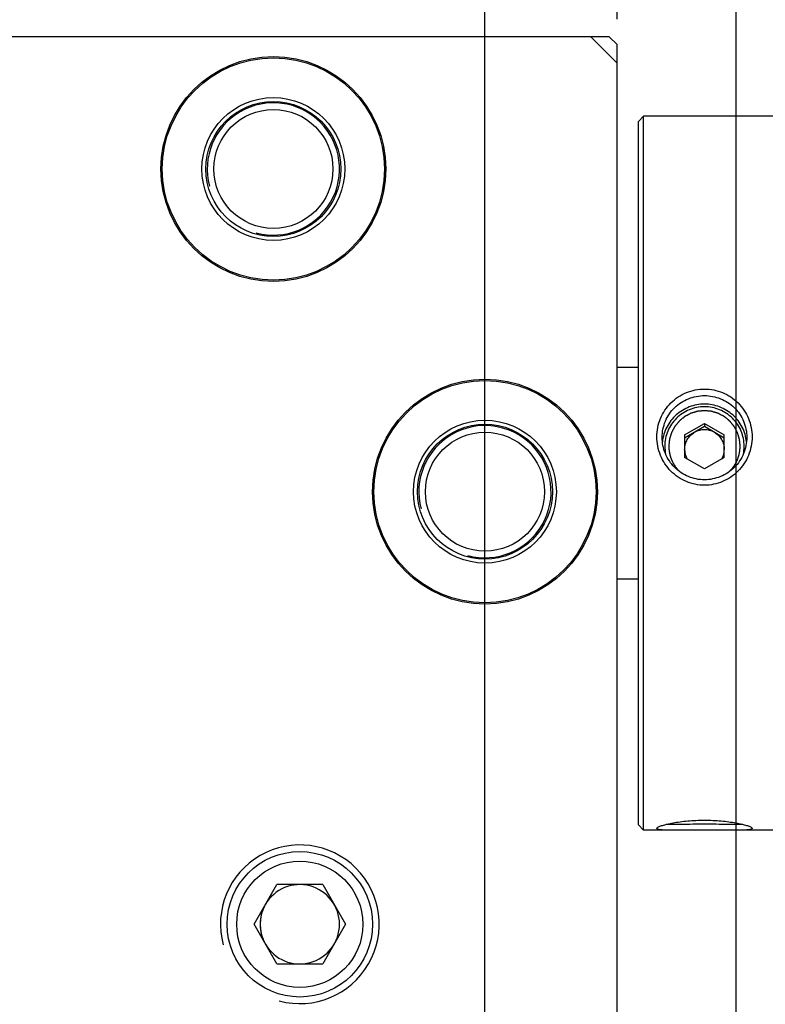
# Model space of a CAD drawing. Header units: millimetres. Extents: x 79 to 348, y 78 to 381.
# Tile 46 of 50: x 314 to 323, y 290 to 301. Entities that reach past the tile are written whole.
import ezdxf
from ezdxf.enums import TextEntityAlignment as Align

# ---------------------------------------------------------------- set-up
doc = ezdxf.new("R2010")
doc.units = ezdxf.units.MM
doc.header["$LTSCALE"] = 32.67
doc.header["$PDMODE"] = 3
doc.header["$PDSIZE"] = 8
doc.layers.get('0').update_dxf_attribs({"linetype": 'CONTINUOUS'})
doc.layers.get('Defpoints').update_dxf_attribs({"linetype": 'CONTINUOUS'})
doc.layers.add('00_COMPONENTS', color=7, linetype='CONTINUOUS')
doc.layers.add('51__DRAFT_DIMS', color=7, linetype='CONTINUOUS')
doc.styles.get("Standard").update_dxf_attribs({"font": 'simfang.ttf'})
doc.dimstyles.new('DIMSTYLE_1', dxfattribs={"dimtxt": 3, "dimasz": 3, "dimexe": 2.5, "dimexo": 0.5, "dimgap": 0.75, "dimtad": 1, "dimlfac": 3.333333, "dimdsep": 46, "dimtxsty": 'STANDARD', "dimblk": '_FILLED', "dimblk1": '_FILLED', "dimblk2": '_FILLED', "dimcen": 0.09, "dimclrt": 3, "dimazin": 2, "dimtp": 0.3, "dimtm": 0.3, "dimtfac": 1, "dimtofl": 0, "dimtmove": 0, "dimatfit": 3, "dimldrblk": '_FILLED', "dimfxl": 1, "dimtolj": 1, "dimarcsym": 0})
doc.dimstyles.new('DIMSTYLE_2', dxfattribs={"dimtxt": 3, "dimasz": 3, "dimexe": 2.5, "dimexo": 0.5, "dimgap": 0.75, "dimtad": 1, "dimlfac": 3.333333, "dimdsep": 46, "dimtxsty": 'STANDARD', "dimblk": '_FILLED', "dimblk1": '_FILLED', "dimblk2": '_FILLED', "dimcen": 0.09, "dimclrt": 3, "dimazin": 2, "dimtp": 0.2, "dimtm": 0.2, "dimtfac": 1, "dimtofl": 0, "dimtmove": 0, "dimatfit": 3, "dimldrblk": '_FILLED', "dimfxl": 1, "dimtolj": 1, "dimarcsym": 0})
doc.dimstyles.new('DIMSTYLE_3', dxfattribs={"dimtxt": 3, "dimasz": 3, "dimexe": 2.5, "dimexo": 0.5, "dimgap": 0.75, "dimtad": 1, "dimlfac": 3.333333, "dimdsep": 46, "dimtxsty": 'STANDARD', "dimblk": '_FILLED', "dimblk1": '_FILLED', "dimblk2": '_FILLED', "dimcen": 0.09, "dimclrt": 3, "dimazin": 2, "dimtp": 0.1, "dimtm": 0.1, "dimtfac": 1, "dimtofl": 0, "dimtmove": 0, "dimatfit": 3, "dimldrblk": '_FILLED', "dimfxl": 1, "dimtolj": 1, "dimarcsym": 0})
doc.dimstyles.new('DIMSTYLE_4', dxfattribs={"dimtxt": 3, "dimasz": 3, "dimexe": 2.5, "dimexo": 0.5, "dimtad": 1, "dimlfac": 3.333333, "dimdsep": 46, "dimtxsty": 'STANDARD', "dimblk": '_FILLED', "dimblk1": '_FILLED', "dimblk2": '_FILLED', "dimcen": 0.09, "dimclrt": 3, "dimazin": 2, "dimtp": 0.1, "dimtm": 0.1, "dimtfac": 1, "dimtofl": 0, "dimtmove": 0, "dimatfit": 1, "dimldrblk": '_FILLED', "dimfxl": 1, "dimtolj": 1, "dimarcsym": 0})
doc.dimstyles.new('DIMSTYLE_6', dxfattribs={"dimtxt": 3, "dimasz": 3, "dimexe": 2.5, "dimexo": 0.5, "dimgap": 0.75, "dimtad": 1, "dimlfac": 3.333333, "dimdsep": 46, "dimtxsty": 'STANDARD', "dimblk": '_FILLED', "dimblk1": '_FILLED', "dimblk2": '_FILLED', "dimcen": 0.09, "dimclrt": 3, "dimazin": 2, "dimtp": 0.5, "dimtm": 0.5, "dimtfac": 1, "dimtofl": 0, "dimtmove": 0, "dimatfit": 3, "dimldrblk": '_FILLED', "dimfxl": 1, "dimtolj": 1, "dimarcsym": 0})
doc.dimstyles.new('DIMSTYLE_8', dxfattribs={"dimtxt": 3, "dimasz": 3, "dimexe": 2.5, "dimexo": 0.5, "dimgap": 0.75, "dimtad": 1, "dimdec": 1, "dimlfac": 2.5, "dimdsep": 46, "dimtxsty": 'STANDARD', "dimblk": '_FILLED', "dimblk1": '_FILLED', "dimblk2": '_FILLED', "dimcen": 0.09, "dimclrt": 3, "dimazin": 2, "dimtp": 0.1, "dimtm": 0.1, "dimtfac": 1, "dimtdec": 1, "dimtofl": 0, "dimtmove": 0, "dimatfit": 3, "dimldrblk": '_FILLED', "dimfxl": 1, "dimtolj": 1, "dimarcsym": 0})

# ---------------------------------------------------------------- blocks, each defined once
blk = doc.blocks.new('_FILLED')
at = {"color": 0, "linetype": 'ByBlock'}
blk.add_solid([(0, 0), (-1, 0.1667), (-1, -0.1667)], dxfattribs=at)
blk = doc.blocks.new('*D8')
at = {"layer": '51__DRAFT_DIMS', "color": 4}
for p, q in [((285.209, 299.798), (285.209, 321.847)), ((322.41, 245.502), (322.41, 321.847)), ((285.209, 319.347), (303.809, 319.347)), ((322.41, 319.347), (303.809, 319.347))]:
    blk.add_line(p, q, dxfattribs=at)
at = {"layer": '51__DRAFT_DIMS', "color": 4, "xscale": 3, "yscale": 3, "zscale": 3, "rotation": 180}
blk.add_blockref('_FILLED', (285.209, 319.347), dxfattribs=at)
at = {"layer": '51__DRAFT_DIMS', "color": 4, "xscale": 3, "yscale": 3, "zscale": 3}
blk.add_blockref('_FILLED', (322.41, 319.347), dxfattribs=at)
at = {"layer": '51__DRAFT_DIMS', "color": 3}
blk.add_text('124', height=3, dxfattribs=at).set_placement((303.809, 320.097), align=Align.CENTER)
blk = doc.blocks.new('*D9')
at = {"layer": '51__DRAFT_DIMS', "color": 4}
for p, q in [((321.06, 300.698), (321.06, 315.124)), ((326.46, 297.168), (326.46, 315.124)), ((321.06, 312.624), (316.06, 312.624)), ((316.06, 312.624), (323.76, 312.624)), ((334.292, 312.624), (323.76, 312.624)), ((326.46, 312.624), (334.292, 312.624))]:
    blk.add_line(p, q, dxfattribs=at)
at = {"layer": '51__DRAFT_DIMS', "color": 4, "xscale": 3, "yscale": 3, "zscale": 3}
blk.add_blockref('_FILLED', (321.06, 312.624), dxfattribs=at)
at = {"layer": '51__DRAFT_DIMS', "color": 4, "xscale": 3, "yscale": 3, "zscale": 3, "rotation": 180}
blk.add_blockref('_FILLED', (326.46, 312.624), dxfattribs=at)
at = {"layer": '51__DRAFT_DIMS', "color": 3}
blk.add_text('18', height=3, dxfattribs=at).set_placement((329.885, 313.374))
blk = doc.blocks.new('*D10')
at = {"layer": '51__DRAFT_DIMS', "color": 4}
for p, q in [((285.209, 300.239), (285.209, 315.124)), ((321.06, 300.698), (321.06, 315.124)), ((303.134, 312.624), (268.793, 312.624)), ((285.209, 312.624), (303.134, 312.624)), ((321.06, 312.624), (303.134, 312.624))]:
    blk.add_line(p, q, dxfattribs=at)
at = {"layer": '51__DRAFT_DIMS', "color": 4, "xscale": 3, "yscale": 3, "zscale": 3, "rotation": 180}
blk.add_blockref('_FILLED', (285.209, 312.624), dxfattribs=at)
at = {"layer": '51__DRAFT_DIMS', "color": 4, "xscale": 3, "yscale": 3, "zscale": 3}
blk.add_blockref('_FILLED', (321.06, 312.624), dxfattribs=at)
at = {"layer": '51__DRAFT_DIMS', "color": 3}
for s, p in [('119.5', (279.809, 313.374)), ('(相机调节到支架中间位置)', (279.809, 308.874))]:
    blk.add_text(s, height=3, dxfattribs=at).set_placement(p, align=Align.RIGHT)
blk = doc.blocks.new('*D11')
at = {"layer": '51__DRAFT_DIMS', "color": 4}
for p, q in [((304.56, 287.031), (304.56, 307.032)), ((319.56, 287.031), (319.56, 307.032)), ((304.56, 304.532), (312.06, 304.532)), ((319.56, 304.532), (312.06, 304.532))]:
    blk.add_line(p, q, dxfattribs=at)
at = {"layer": '51__DRAFT_DIMS', "color": 4, "xscale": 3, "yscale": 3, "zscale": 3, "rotation": 180}
blk.add_blockref('_FILLED', (304.56, 304.532), dxfattribs=at)
at = {"layer": '51__DRAFT_DIMS', "color": 4, "xscale": 3, "yscale": 3, "zscale": 3}
blk.add_blockref('_FILLED', (319.56, 304.532), dxfattribs=at)
at = {"layer": '51__DRAFT_DIMS', "color": 3}
blk.add_text('50', height=3, dxfattribs=at).set_placement((312.06, 305.282), align=Align.CENTER)
blk = doc.blocks.new('*D12')
at = {"layer": '51__DRAFT_DIMS', "color": 4}
for p, q in [((319.56, 287.031), (319.56, 307.032)), ((321.06, 300.698), (321.06, 307.032)), ((319.56, 304.532), (314.56, 304.532)), ((314.56, 304.532), (320.31, 304.532)), ((330.743, 304.532), (320.31, 304.532)), ((321.06, 304.532), (330.743, 304.532))]:
    blk.add_line(p, q, dxfattribs=at)
at = {"layer": '51__DRAFT_DIMS', "color": 4, "xscale": 3, "yscale": 3, "zscale": 3}
blk.add_blockref('_FILLED', (319.56, 304.532), dxfattribs=at)
at = {"layer": '51__DRAFT_DIMS', "color": 4, "xscale": 3, "yscale": 3, "zscale": 3, "rotation": 180}
blk.add_blockref('_FILLED', (321.06, 304.532), dxfattribs=at)
at = {"layer": '51__DRAFT_DIMS', "color": 3}
blk.add_text('5', height=3, dxfattribs=at).set_placement((328.54, 305.282))
blk = doc.blocks.new('*D16')
at = {"layer": '51__DRAFT_DIMS', "color": 0, "lineweight": -2}
for p in [(321.142, 287.912), (347.777, 294.419)]:
    blk.add_line(p, (328.6, 294.419), dxfattribs=at)
at = {"layer": 'Defpoints', "color": 0}
for p in [(320.238, 287.123), (318.882, 285.94)]:
    blk.add_point(p, dxfattribs=at)
at = {"layer": '51__DRAFT_DIMS', "color": 0, "linetype": 'ByBlock', "lineweight": -2, "xscale": 3, "yscale": 3, "zscale": 3, "rotation": 221.1060240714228}
blk.add_blockref('_FILLED', (318.882, 285.94), dxfattribs=at)
at = {"layer": '51__DRAFT_DIMS', "color": 3, "insert": (331.734, 299.044), "char_height": 3, "attachment_point": 1, "line_spacing_factor": 0.9}
blk.add_mtext('\\A1;{12-M6{\\fgdt;x}6}', dxfattribs=at)
blk = doc.blocks.new('*D26')
at = {"layer": '51__DRAFT_DIMS', "color": 0, "lineweight": -2}
for p, q in [((284.853, 298.776), (284.853, 328.484)), ((285.209, 300.698), (285.209, 328.484)), ((281.853, 325.984), (278.853, 325.984)), ((288.209, 325.984), (333.672, 325.984))]:
    blk.add_line(p, q, dxfattribs=at)
at = {"layer": 'Defpoints', "color": 0}
for p in [(285.209, 325.984), (285.209, 300.198), (284.853, 298.276)]:
    blk.add_point(p, dxfattribs=at)
at = {"layer": '51__DRAFT_DIMS', "color": 0, "linetype": 'ByBlock', "lineweight": -2, "xscale": 3, "yscale": 3, "zscale": 3}
blk.add_blockref('_FILLED', (284.853, 325.984), dxfattribs=at)
at = {"layer": '51__DRAFT_DIMS', "color": 0, "linetype": 'ByBlock', "lineweight": -2, "xscale": 3, "yscale": 3, "zscale": 3, "rotation": 180}
blk.add_blockref('_FILLED', (285.209, 325.984), dxfattribs=at)
at = {"layer": '51__DRAFT_DIMS', "color": 3, "insert": (292.105, 330.734), "char_height": 3, "attachment_point": 1, "line_spacing_factor": 0.9}
blk.add_mtext('\\A1;\\A1;1.2光源最大角度状态', dxfattribs=at)

msp = doc.modelspace()

# ---------------------------------------------------------------- linework, layer by layer
at = {"layer": '00_COMPONENTS', "color": 7}
for p, q in [((320.9698, 300.4978), (303.3598, 300.4978)), ((321.0598, 300.1978), (320.7598, 300.4978)), ((320.9698, 300.4978), (321.0598, 300.4078)), ((321.0598, 77.6548), (321.0598, 300.4078)), ((321.2998, 299.5378), (321.3598, 299.5978)), ((321.2998, 291.5578), (321.2998, 299.5378)), ((321.3598, 291.4978), (321.3598, 299.5978)), ((322.8898, 299.5978), (321.3598, 299.5978)), ((321.2998, 296.7478), (321.0598, 296.7478)), ((321.8248, 295.9829), (322.0498, 296.1121)), ((322.0498, 296.0755), (321.8248, 295.9463)), ((322.0498, 296.1121), (322.0498, 296.0755)), ((322.0498, 296.1121), (322.2748, 295.9829)), ((322.2748, 295.9463), (322.0498, 296.0755)), ((321.8248, 295.9829), (321.8248, 295.7244)), ((322.2748, 295.7244), (322.2748, 295.9829)), ((321.5998, 295.8537), (321.5998, 295.853)), ((321.5998, 295.8537), (321.5998, 295.853)), ((322.4998, 295.853), (322.4998, 295.8537)), ((322.4998, 295.853), (322.4998, 295.8537)), ((322.0498, 295.5952), (321.8248, 295.7244)), ((322.2748, 295.7244), (322.0498, 295.5952)), ((321.0598, 294.3478), (321.2998, 294.3478)), ((321.2998, 291.5578), (321.3598, 291.4978)), ((321.6938, 291.4978), (321.3598, 291.4978)), ((322.8898, 291.4978), (322.4059, 291.4978)), ((316.9402, 290.4313), (317.2, 290.8813)), ((317.7196, 290.8813), (317.2, 290.8813)), ((317.7196, 290.8813), (317.9794, 290.4313)), ((317.2, 289.9813), (316.9402, 290.4313)), ((317.9794, 290.4313), (317.7196, 289.9813)), ((317.2, 289.9813), (317.7196, 289.9813))]:
    msp.add_line(p, q, dxfattribs=at)
for centre, radius in [((317.1598, 298.9978), 1.275), ((317.1598, 298.9978), 1.26), ((317.1598, 298.9978), 0.81), ((317.1598, 298.9978), 0.765), ((317.1598, 298.9978), 0.675), ((319.5598, 295.3378), 1.275), ((319.5598, 295.3378), 1.26), ((319.5598, 295.3378), 0.81), ((319.5598, 295.3378), 0.765), ((319.5598, 295.3378), 0.675), ((317.4598, 290.4313), 0.825), ((317.4598, 290.4313), 0.7159)]:
    msp.add_circle(centre, radius, dxfattribs=at)
at = {"layer": '00_COMPONENTS', "color": 4}
for centre, radius in [((317.1598, 298.9978), 0.75), ((319.5598, 295.3378), 0.75), ((317.4598, 290.4313), 0.9)]:
    msp.add_arc(centre, radius, 255, 195, dxfattribs=at)
at = {"layer": '00_COMPONENTS', "color": 7}
for centre, radius, start, end in [((322.0498, 295.815), 0.2259, 89.99167, 119.85959), ((322.0499, 295.815), 0.2259, 60.14041, 90.00833), ((322.0464, 295.8538), 0.4466, 180.09761, 191.56768), ((322.0532, 295.8538), 0.4466, 348.43701, 359.90231), ((322.0477, 295.8171), 0.2229, 180.00562, 209.31845), ((322.0519, 295.8171), 0.2229, 330.68155, 359.99438), ((317.4598, 290.4313), 0.45, 210, 150), ((317.4598, 290.4313), 0.45, 152.7204, 207.2796), ((317.4596, 290.4313), 0.4498, 152.71125, 179.15803), ((317.4601, 290.4313), 0.4502, 179.15468, 180.84532), ((317.4596, 290.4312), 0.4498, 180.84197, 207.28875)]:
    msp.add_arc(centre, radius, start, end, dxfattribs=at)
for points, knots in [([(321.5098, 295.9599), (321.5098, 295.9956), (321.5168, 296.0673), (321.5481, 296.1704), (321.5989, 296.2651), (321.6672, 296.3477), (321.7501, 296.415), (321.8745, 296.4806), (322.05, 296.5152), (322.2254, 296.4805), (322.3498, 296.4148), (322.4327, 296.3475), (322.5009, 296.2649), (322.5517, 296.1701), (322.5828, 296.0671), (322.5898, 295.9955), (322.5898, 295.9599)], [0, 0, 0, 0, 0.0632948, 0.1264719, 0.1895082, 0.2523482, 0.3149029, 0.3771076, 0.5000841, 0.6230617, 0.6852674, 0.7478229, 0.810663, 0.8736989, 0.9369037, 1, 1, 1, 1]), ([(321.5698, 295.9538), (321.5698, 295.9851), (321.5761, 296.0479), (321.6039, 296.1381), (321.6491, 296.2211), (321.7098, 296.2933), (321.7835, 296.3521), (321.8942, 296.4095), (322.0499, 296.4396), (322.2057, 296.4094), (322.3164, 296.3519), (322.39, 296.2931), (322.4507, 296.2209), (322.4959, 296.1379), (322.5236, 296.0477), (322.5298, 295.985), (322.5298, 295.9538)], [0, 0, 0, 0, 0.0628423, 0.1256204, 0.1883794, 0.2511135, 0.3137541, 0.3762231, 0.5000848, 0.6239471, 0.6864166, 0.7490575, 0.8117912, 0.8745494, 0.9373548, 1, 1, 1, 1]), ([(322.5272, 295.9032), (322.521, 295.9609), (322.487, 296.0752), (322.3781, 296.2161), (322.2256, 296.309), (322.0498, 296.3413), (321.8741, 296.309), (321.7216, 296.2161), (321.6126, 296.0752), (321.5786, 295.9609), (321.5725, 295.9032)], [0, 0, 0, 0, 0.1247039, 0.2495963, 0.3747204, 0.5, 0.6252796, 0.7504036, 0.8752961, 1, 1, 1, 1]), ([(322.4998, 295.8537), (322.4998, 295.8829), (322.494, 295.9416), (322.4682, 296.0261), (322.4264, 296.104), (322.37, 296.1723), (322.3014, 296.2283), (322.1973, 296.2837), (322.0498, 296.3131), (321.9023, 296.2837), (321.7983, 296.2283), (321.7296, 296.1723), (321.6733, 296.104), (321.6314, 296.0261), (321.6056, 295.9416), (321.5998, 295.8829), (321.5998, 295.8537)], [0, 0, 0, 0, 0.0624162, 0.1248539, 0.1873388, 0.2498809, 0.3124882, 0.375154, 0.5000003, 0.6248457, 0.6875107, 0.7501173, 0.8126592, 0.8751444, 0.937583, 1, 1, 1, 1]), ([(322.5898, 295.9599), (322.5898, 295.924), (322.5828, 295.852), (322.5515, 295.7482), (322.5007, 295.6523), (322.4325, 295.5683), (322.3497, 295.4996), (322.2559, 295.4488), (322.1546, 295.4178), (322.0497, 295.4073), (321.9448, 295.4178), (321.8435, 295.4489), (321.7496, 295.4997), (321.6669, 295.5685), (321.5988, 295.6525), (321.548, 295.7484), (321.5168, 295.8522), (321.5098, 295.9241), (321.5098, 295.9599)], [0, 0, 0, 0, 0.0630158, 0.1262099, 0.1894409, 0.2524975, 0.3151489, 0.3772498, 0.4388259, 0.5000835, 0.5613416, 0.6229189, 0.6850214, 0.747674, 0.8107309, 0.8739613, 0.9371823, 1, 1, 1, 1]), ([(322.5298, 295.9538), (322.5298, 295.9224), (322.5235, 295.8592), (322.4957, 295.7682), (322.4505, 295.6841), (322.3899, 295.6105), (322.3163, 295.5503), (322.2058, 295.4913), (322.0497, 295.46), (321.8936, 295.4914), (321.7831, 295.5505), (321.7095, 295.6107), (321.6489, 295.6844), (321.6038, 295.7685), (321.5761, 295.8594), (321.5698, 295.9224), (321.5698, 295.9538)], [0, 0, 0, 0, 0.0626213, 0.125508, 0.1885715, 0.2516311, 0.3144605, 0.3768938, 0.5000842, 0.623276, 0.6857105, 0.7485408, 0.8116001, 0.8746625, 0.9375757, 1, 1, 1, 1]), ([(321.8248, 295.817), (321.8248, 295.8365), (321.83, 295.8757), (321.8528, 295.9303), (321.8889, 295.9771), (321.9204, 296.0011), (321.9373, 296.0109)], [0, 0, 0, 0, 0.249657, 0.4994548, 0.7495447, 1, 1, 1, 1]), ([(322.1623, 296.0109), (322.1793, 296.0011), (322.2107, 295.9771), (322.2469, 295.9303), (322.2696, 295.8757), (322.2748, 295.8365), (322.2748, 295.817)], [0, 0, 0, 0, 0.2504553, 0.5005452, 0.750343, 1, 1, 1, 1]), ([(321.5137, 291.526), (321.5162, 291.5284), (321.5229, 291.5331), (321.5421, 291.5428), (321.5769, 291.555), (321.6301, 291.5692), (321.697, 291.5828), (321.7752, 291.5949), (321.862, 291.6043), (321.9545, 291.6103), (322.0498, 291.6123), (322.1452, 291.6103), (322.2376, 291.6043), (322.3244, 291.5949), (322.4026, 291.5828), (322.4695, 291.5692), (322.5227, 291.555), (322.5575, 291.5428), (322.5767, 291.5331), (322.5835, 291.5284), (322.5859, 291.526)], [0, 0, 0, 0, 0.0093024, 0.0222282, 0.0591028, 0.1099255, 0.1730085, 0.2461058, 0.3266791, 0.4121432, 0.5000054, 0.5878675, 0.6733311, 0.7539036, 0.8269996, 0.8900812, 0.9409027, 0.9777718, 0.9907082, 1, 1, 1, 1]), ([(321.5098, 291.5188), (321.5098, 291.5194), (321.5103, 291.5222), (321.5122, 291.5245), (321.5137, 291.526)], [0, 0, 0, 0, 0.2067746, 1, 1, 1, 1]), ([(321.6938, 291.4978), (321.6801, 291.4978), (321.6542, 291.4979), (321.6177, 291.4985), (321.5861, 291.4998), (321.5597, 291.5017), (321.5388, 291.5044), (321.5249, 291.5074), (321.5169, 291.5106), (321.513, 291.513), (321.5104, 291.5157), (321.5098, 291.5178), (321.5098, 291.5188)], [0, 0, 0, 0, 0.2168609, 0.4103955, 0.5782521, 0.7185513, 0.8299434, 0.9120487, 0.9423775, 0.966119, 0.9844662, 1, 1, 1, 1]), ([(322.4863, 291.5645), (322.4752, 291.5635), (322.4503, 291.5624), (322.3908, 291.5618), (322.3009, 291.5633), (322.1804, 291.5655), (322.0498, 291.5665), (321.9193, 291.5655), (321.7987, 291.5633), (321.7089, 291.5618), (321.6493, 291.5624), (321.6244, 291.5635), (321.6134, 291.5645)], [0, 0, 0, 0, 0.0380558, 0.0855827, 0.2046758, 0.3466961, 0.4999964, 0.653297, 0.7953185, 0.9144134, 0.9619409, 1, 1, 1, 1]), ([(322.4059, 291.4978), (322.3503, 291.4978), (322.2316, 291.4993), (322.0498, 291.5005), (321.868, 291.4993), (321.7493, 291.4978), (321.6938, 291.4978)], [0, 0, 0, 0, 0.2340486, 0.5, 0.7659513, 1, 1, 1, 1]), ([(322.5898, 291.5188), (322.5898, 291.5178), (322.5892, 291.5156), (322.5866, 291.5129), (322.5827, 291.5106), (322.5746, 291.5074), (322.5608, 291.5043), (322.5399, 291.5017), (322.5135, 291.4998), (322.4819, 291.4985), (322.4454, 291.4979), (322.4195, 291.4978), (322.4059, 291.4978)], [0, 0, 0, 0, 0.0156035, 0.0340421, 0.0578709, 0.0882513, 0.1703393, 0.2817715, 0.4220357, 0.5898322, 0.7832679, 1, 1, 1, 1]), ([(322.5859, 291.526), (322.5865, 291.5254), (322.5884, 291.5234), (322.5898, 291.5207), (322.5898, 291.5188)], [0, 0, 0, 0, 0.3080013, 1, 1, 1, 1])]:
    msp.add_open_spline(points, degree=3, knots=knots, dxfattribs=at)
at = {"layer": '00_COMPONENTS', "color": 4}
for points, knots in [([(322.0498, 296.2566), (322.0433, 296.2559), (322.0334, 296.255), (322.0203, 296.2537), (322.0105, 296.2527), (322.0007, 296.2518), (321.9925, 296.251), (321.9859, 296.2503), (321.9818, 296.2499), (321.9785, 296.2496), (321.9761, 296.2494), (321.974, 296.2492), (321.9726, 296.249), (321.9718, 296.2489), (321.9711, 296.2489), (321.9706, 296.2487), (321.9698, 296.2485), (321.9684, 296.2481), (321.9664, 296.2475), (321.9641, 296.2468), (321.9609, 296.2458), (321.957, 296.2446), (321.9507, 296.2427), (321.9428, 296.2404), (321.9333, 296.2375), (321.9239, 296.2347), (321.916, 296.2323), (321.9097, 296.2304), (321.9057, 296.2292), (321.9026, 296.2283), (321.9002, 296.2276), (321.8982, 296.227), (321.8969, 296.2266), (321.8961, 296.2263), (321.8955, 296.2262), (321.8949, 296.2259), (321.8942, 296.2255), (321.8929, 296.2248), (321.8911, 296.2239), (321.8889, 296.2227), (321.886, 296.2212), (321.8824, 296.2192), (321.8766, 296.2162), (321.8693, 296.2123), (321.8606, 296.2077), (321.8519, 296.2031), (321.8446, 296.1992), (321.8388, 296.1962), (321.8351, 296.1942), (321.8322, 296.1927), (321.8301, 296.1916), (321.8282, 296.1906), (321.827, 296.1899), (321.8262, 296.1895), (321.8257, 296.1893), (321.8252, 296.1888), (321.8246, 296.1883), (321.8234, 296.1874), (321.8218, 296.1861), (321.8199, 296.1845), (321.8173, 296.1824), (321.814, 296.1797), (321.8088, 296.1755), (321.8023, 296.1702), (321.7946, 296.1639), (321.7868, 296.1576), (321.7803, 296.1523), (321.7751, 296.1481), (321.7719, 296.1454), (321.7693, 296.1433), (321.7673, 296.1417), (321.7657, 296.1404), (321.7646, 296.1395), (321.7639, 296.1389), (321.7634, 296.1386), (321.7631, 296.1381), (321.7625, 296.1375), (321.7616, 296.1363), (321.7603, 296.1348), (321.7587, 296.1329), (321.7566, 296.1303), (321.754, 296.1272), (321.7499, 296.1221), (321.7446, 296.1158), (321.7384, 296.1082), (321.7321, 296.1006), (321.7269, 296.0943), (321.7227, 296.0892), (321.7201, 296.086), (321.718, 296.0835), (321.7164, 296.0816), (321.7151, 296.08), (321.7142, 296.0789), (321.7137, 296.0783), (321.7132, 296.0778), (321.713, 296.0772), (321.7126, 296.0765), (321.7119, 296.0753), (321.7109, 296.0735), (321.7098, 296.0713), (321.7082, 296.0684), (321.7063, 296.0648), (321.7032, 296.059), (321.6993, 296.0518), (321.6946, 296.0431), (321.6899, 296.0345), (321.686, 296.0273), (321.6829, 296.0215), (321.681, 296.0179), (321.6794, 296.015), (321.6783, 296.0128), (321.6773, 296.011), (321.6766, 296.0098), (321.6762, 296.009), (321.6759, 296.0085), (321.6757, 296.0079), (321.6755, 296.0071), (321.6751, 296.0058), (321.6745, 296.0038), (321.6738, 296.0014), (321.6728, 295.9983), (321.6716, 295.9944), (321.6697, 295.9881), (321.6673, 295.9803), (321.6644, 295.9709), (321.6615, 295.9615), (321.6591, 295.9537), (321.6571, 295.9474), (321.6559, 295.9435), (321.655, 295.9404), (321.6543, 295.938), (321.6537, 295.936), (321.6532, 295.9347), (321.653, 295.9339), (321.6528, 295.9333), (321.6528, 295.9327), (321.6527, 295.9319), (321.6525, 295.9304), (321.6523, 295.9283), (321.6521, 295.9258), (321.6517, 295.9225), (321.6513, 295.9184), (321.6506, 295.9117), (321.6498, 295.9034), (321.6488, 295.8935), (321.6478, 295.8835), (321.6465, 295.8703), (321.6455, 295.8603), (321.6448, 295.8537)], [0, 0, 0, 0, 0.03125, 0.046875, 0.0625, 0.078125, 0.09375, 0.1015625, 0.109375, 0.1132812, 0.1171875, 0.1210938, 0.1230469, 0.1240234, 0.125, 0.1259766, 0.1269531, 0.1289062, 0.1328125, 0.1367188, 0.140625, 0.1484375, 0.15625, 0.171875, 0.1875, 0.203125, 0.21875, 0.2265625, 0.234375, 0.2382812, 0.2421875, 0.2460938, 0.2480469, 0.2490234, 0.25, 0.2509766, 0.2519531, 0.2539062, 0.2578125, 0.2617188, 0.265625, 0.2734375, 0.28125, 0.296875, 0.3125, 0.328125, 0.34375, 0.3515625, 0.359375, 0.3632812, 0.3671875, 0.3710938, 0.3730469, 0.3740234, 0.375, 0.3759766, 0.3769531, 0.3789062, 0.3828125, 0.3867188, 0.390625, 0.3984375, 0.40625, 0.421875, 0.4375, 0.453125, 0.46875, 0.4765625, 0.484375, 0.4882812, 0.4921875, 0.4960938, 0.4980469, 0.4990234, 0.5, 0.5009766, 0.5019531, 0.5039062, 0.5078125, 0.5117188, 0.515625, 0.5234375, 0.53125, 0.546875, 0.5625, 0.578125, 0.59375, 0.6015625, 0.609375, 0.6132812, 0.6171875, 0.6210938, 0.6230469, 0.6240234, 0.625, 0.6259766, 0.6269531, 0.6289062, 0.6328125, 0.6367188, 0.640625, 0.6484375, 0.65625, 0.671875, 0.6875, 0.703125, 0.71875, 0.7265625, 0.734375, 0.7382812, 0.7421875, 0.7460938, 0.7480469, 0.7490234, 0.75, 0.7509766, 0.7519531, 0.7539062, 0.7578125, 0.7617188, 0.765625, 0.7734375, 0.78125, 0.796875, 0.8125, 0.828125, 0.84375, 0.8515625, 0.859375, 0.8632812, 0.8671875, 0.8710938, 0.8730469, 0.8740234, 0.875, 0.8759766, 0.8769531, 0.8789062, 0.8828125, 0.8867188, 0.890625, 0.8984375, 0.90625, 0.921875, 0.9375, 0.953125, 0.96875, 1, 1, 1, 1]), ([(322.4548, 295.8537), (322.4542, 295.8602), (322.4532, 295.87), (322.4519, 295.883), (322.451, 295.8928), (322.45, 295.9026), (322.4492, 295.9107), (322.4486, 295.9172), (322.4481, 295.9213), (322.4478, 295.9246), (322.4476, 295.927), (322.4474, 295.9291), (322.4473, 295.9305), (322.4472, 295.9313), (322.4471, 295.9319), (322.4469, 295.9325), (322.4467, 295.9333), (322.4463, 295.9347), (322.4457, 295.9366), (322.445, 295.939), (322.444, 295.9421), (322.4428, 295.946), (322.4409, 295.9523), (322.4385, 295.9602), (322.4357, 295.9696), (322.4328, 295.979), (322.4304, 295.9868), (322.4285, 295.9931), (322.4274, 295.997), (322.4264, 296.0001), (322.4257, 296.0025), (322.4251, 296.0045), (322.4247, 296.0058), (322.4244, 296.0066), (322.4243, 296.0072), (322.424, 296.0077), (322.4236, 296.0085), (322.4229, 296.0097), (322.4219, 296.0115), (322.4208, 296.0137), (322.4192, 296.0166), (322.4173, 296.0202), (322.4142, 296.026), (322.4103, 296.0332), (322.4057, 296.0419), (322.4011, 296.0506), (322.3972, 296.0578), (322.3941, 296.0636), (322.3922, 296.0672), (322.3906, 296.0701), (322.3895, 296.0723), (322.3885, 296.0741), (322.3878, 296.0754), (322.3874, 296.0761), (322.3872, 296.0766), (322.3867, 296.0771), (322.3862, 296.0778), (322.3853, 296.0789), (322.384, 296.0805), (322.3824, 296.0824), (322.3803, 296.085), (322.3776, 296.0882), (322.3734, 296.0934), (322.368, 296.0999), (322.3617, 296.1076), (322.3553, 296.1153), (322.35, 296.1218), (322.3458, 296.1269), (322.3431, 296.1302), (322.341, 296.1328), (322.3394, 296.1347), (322.3381, 296.1363), (322.3371, 296.1374), (322.3366, 296.1381), (322.3362, 296.1386), (322.3357, 296.1389), (322.3351, 296.1395), (322.334, 296.1404), (322.3324, 296.1417), (322.3305, 296.1432), (322.3279, 296.1453), (322.3247, 296.1479), (322.3197, 296.1521), (322.3133, 296.1573), (322.3057, 296.1635), (322.298, 296.1698), (322.2917, 296.175), (322.2866, 296.1791), (322.2834, 296.1817), (322.2808, 296.1838), (322.2789, 296.1853), (322.2773, 296.1866), (322.2762, 296.1876), (322.2756, 296.1881), (322.2751, 296.1885), (322.2746, 296.1888), (322.2739, 296.1891), (322.2726, 296.1898), (322.2708, 296.1908), (322.2686, 296.192), (322.2657, 296.1935), (322.2621, 296.1954), (322.2563, 296.1985), (322.249, 296.2024), (322.2403, 296.207), (322.2316, 296.2117), (322.2243, 296.2156), (322.2185, 296.2187), (322.2149, 296.2206), (322.212, 296.2221), (322.2098, 296.2233), (322.208, 296.2243), (322.2067, 296.225), (322.206, 296.2253), (322.2055, 296.2257), (322.2049, 296.2258), (322.2041, 296.226), (322.2027, 296.2265), (322.2007, 296.2271), (322.1984, 296.2278), (322.1952, 296.2287), (322.1913, 296.2299), (322.185, 296.2319), (322.1771, 296.2342), (322.1677, 296.2371), (322.1582, 296.24), (322.1503, 296.2424), (322.144, 296.2443), (322.1401, 296.2455), (322.137, 296.2465), (322.1346, 296.2472), (322.1326, 296.2478), (322.1312, 296.2482), (322.1305, 296.2484), (322.1299, 296.2486), (322.1292, 296.2487), (322.1284, 296.2488), (322.1269, 296.2489), (322.1249, 296.2491), (322.1224, 296.2494), (322.119, 296.2497), (322.1149, 296.2501), (322.1082, 296.2508), (322.0998, 296.2516), (322.0898, 296.2526), (322.0798, 296.2536), (322.0665, 296.2549), (322.0565, 296.2559), (322.0498, 296.2566)], [0, 0, 0, 0, 0.03125, 0.046875, 0.0625, 0.078125, 0.09375, 0.1015625, 0.109375, 0.1132812, 0.1171875, 0.1210938, 0.1230469, 0.1240234, 0.125, 0.1259766, 0.1269531, 0.1289062, 0.1328125, 0.1367188, 0.140625, 0.1484375, 0.15625, 0.171875, 0.1875, 0.203125, 0.21875, 0.2265625, 0.234375, 0.2382812, 0.2421875, 0.2460938, 0.2480469, 0.2490234, 0.25, 0.2509766, 0.2519531, 0.2539062, 0.2578125, 0.2617188, 0.265625, 0.2734375, 0.28125, 0.296875, 0.3125, 0.328125, 0.34375, 0.3515625, 0.359375, 0.3632812, 0.3671875, 0.3710938, 0.3730469, 0.3740234, 0.375, 0.3759766, 0.3769531, 0.3789062, 0.3828125, 0.3867188, 0.390625, 0.3984375, 0.40625, 0.421875, 0.4375, 0.453125, 0.46875, 0.4765625, 0.484375, 0.4882812, 0.4921875, 0.4960938, 0.4980469, 0.4990234, 0.5, 0.5009766, 0.5019531, 0.5039062, 0.5078125, 0.5117188, 0.515625, 0.5234375, 0.53125, 0.546875, 0.5625, 0.578125, 0.59375, 0.6015625, 0.609375, 0.6132812, 0.6171875, 0.6210938, 0.6230469, 0.6240234, 0.625, 0.6259766, 0.6269531, 0.6289062, 0.6328125, 0.6367188, 0.640625, 0.6484375, 0.65625, 0.671875, 0.6875, 0.703125, 0.71875, 0.7265625, 0.734375, 0.7382812, 0.7421875, 0.7460938, 0.7480469, 0.7490234, 0.75, 0.7509766, 0.7519531, 0.7539062, 0.7578125, 0.7617188, 0.765625, 0.7734375, 0.78125, 0.796875, 0.8125, 0.828125, 0.84375, 0.8515625, 0.859375, 0.8632812, 0.8671875, 0.8710938, 0.8730469, 0.8740234, 0.875, 0.8759766, 0.8769531, 0.8789062, 0.8828125, 0.8867188, 0.890625, 0.8984375, 0.90625, 0.921875, 0.9375, 0.953125, 0.96875, 1, 1, 1, 1]), ([(321.6448, 295.8537), (321.6452, 295.8472), (321.6459, 295.8374), (321.6467, 295.8245), (321.6472, 295.8164), (321.6477, 295.8099), (321.6479, 295.8058), (321.6481, 295.803), (321.6482, 295.8014), (321.6486, 295.7997), (321.649, 295.7977), (321.6497, 295.7944), (321.6505, 295.7903), (321.6518, 295.7838), (321.6534, 295.7756), (321.655, 295.7674), (321.6563, 295.7608), (321.6572, 295.7568), (321.6578, 295.7535), (321.6582, 295.7514), (321.6585, 295.7498), (321.659, 295.7482), (321.66, 295.7454), (321.6613, 295.7415), (321.6629, 295.7367), (321.6646, 295.732), (321.6667, 295.7257), (321.6689, 295.7194), (321.6711, 295.7131), (321.6727, 295.7083), (321.674, 295.7044), (321.675, 295.7016), (321.6755, 295.7), (321.6759, 295.6988), (321.6765, 295.6977), (321.6772, 295.6962), (321.6785, 295.6936), (321.6804, 295.6899), (321.6826, 295.6854), (321.6856, 295.6794), (321.6886, 295.6734), (321.6916, 295.6674), (321.6938, 295.663), (321.6961, 295.6585), (321.6979, 295.6547), (321.6992, 295.6521), (321.7, 295.6506), (321.701, 295.6493), (321.7021, 295.6475), (321.704, 295.6448), (321.7064, 295.6413), (321.7101, 295.6358), (321.7148, 295.6289), (321.7195, 295.6219), (321.7232, 295.6164), (321.7256, 295.613), (321.7275, 295.6102), (321.7286, 295.6085), (321.7295, 295.6071), (321.7306, 295.6058), (321.7327, 295.6036), (321.7355, 295.6004), (321.74, 295.5953), (321.7457, 295.5889), (321.7548, 295.5788), (321.7617, 295.5711), (321.7662, 295.5661)], [0, 0, 0, 0, 0.0625, 0.09375, 0.125, 0.140625, 0.15625, 0.1640625, 0.1679688, 0.171875, 0.1796875, 0.1875, 0.203125, 0.21875, 0.25, 0.28125, 0.296875, 0.3125, 0.3203125, 0.328125, 0.3320312, 0.3359375, 0.34375, 0.359375, 0.375, 0.390625, 0.40625, 0.4375, 0.453125, 0.46875, 0.484375, 0.4921875, 0.4960938, 0.5, 0.5039062, 0.5078125, 0.515625, 0.53125, 0.546875, 0.5625, 0.59375, 0.609375, 0.625, 0.640625, 0.65625, 0.6640625, 0.6679688, 0.671875, 0.6796875, 0.6875, 0.703125, 0.71875, 0.75, 0.78125, 0.796875, 0.8125, 0.8203125, 0.828125, 0.8320312, 0.8359375, 0.84375, 0.859375, 0.875, 0.90625, 0.9375, 1, 1, 1, 1]), ([(322.3334, 295.5661), (322.3378, 295.5709), (322.3443, 295.5782), (322.3531, 295.5879), (322.3585, 295.5939), (322.3629, 295.5987), (322.3656, 295.6018), (322.3675, 295.6039), (322.3686, 295.6051), (322.3695, 295.6065), (322.3707, 295.6082), (322.3726, 295.611), (322.3749, 295.6144), (322.3787, 295.62), (322.3835, 295.6268), (322.3882, 295.6337), (322.392, 295.6392), (322.3943, 295.6427), (322.3962, 295.6454), (322.3974, 295.6472), (322.3984, 295.6485), (322.3992, 295.65), (322.4005, 295.6526), (322.4024, 295.6563), (322.4046, 295.6608), (322.4069, 295.6653), (322.4099, 295.6712), (322.413, 295.6772), (322.416, 295.6832), (322.4182, 295.6876), (322.4201, 295.6914), (322.4215, 295.694), (322.4222, 295.6955), (322.4228, 295.6966), (322.4232, 295.6978), (322.4237, 295.6993), (322.4247, 295.7021), (322.4261, 295.706), (322.4277, 295.7108), (322.4299, 295.7171), (322.4321, 295.7234), (322.4343, 295.7297), (322.436, 295.7344), (322.4376, 295.7391), (322.439, 295.7431), (322.44, 295.7458), (322.4405, 295.7474), (322.4408, 295.7491), (322.4412, 295.7511), (322.4419, 295.7544), (322.4427, 295.7585), (322.4441, 295.765), (322.4457, 295.7732), (322.4474, 295.7814), (322.4488, 295.7879), (322.4496, 295.792), (322.4503, 295.7953), (322.4507, 295.7973), (322.4511, 295.7989), (322.4512, 295.8006), (322.4514, 295.8036), (322.4517, 295.8078), (322.4522, 295.8146), (322.4527, 295.8231), (322.4537, 295.8367), (322.4544, 295.8469), (322.4548, 295.8537)], [0, 0, 0, 0, 0.0625, 0.09375, 0.125, 0.140625, 0.15625, 0.1640625, 0.1679688, 0.171875, 0.1796875, 0.1875, 0.203125, 0.21875, 0.25, 0.28125, 0.296875, 0.3125, 0.3203125, 0.328125, 0.3320312, 0.3359375, 0.34375, 0.359375, 0.375, 0.390625, 0.40625, 0.4375, 0.453125, 0.46875, 0.484375, 0.4921875, 0.4960938, 0.5, 0.5039062, 0.5078125, 0.515625, 0.53125, 0.546875, 0.5625, 0.59375, 0.609375, 0.625, 0.640625, 0.65625, 0.6640625, 0.6679688, 0.671875, 0.6796875, 0.6875, 0.703125, 0.71875, 0.75, 0.78125, 0.796875, 0.8125, 0.8203125, 0.828125, 0.8320312, 0.8359375, 0.84375, 0.859375, 0.875, 0.90625, 0.9375, 1, 1, 1, 1])]:
    msp.add_open_spline(points, degree=3, knots=knots, dxfattribs=at)

# ---------------------------------------------------------------- dimensions: what is measured, and where the dimension line sits
at = {"layer": '51__DRAFT_DIMS', "color": 4}
dim = msp.add_linear_dim(base=(285.2089, 325.9835), p1=(284.8532, 298.2763), p2=(285.2089, 300.1978), text='\\A1;1.2光源最大角度状态', dimstyle='DIMSTYLE_8', override={"dimtxsty": 'STANDARD'}, dxfattribs=at)
dim.commit()
dim.dimension.update_dxf_attribs({"geometry": '*D26', "text_midpoint": (312.5132, 325.9835), "dimtype": 160})
for base, p1, p2, dimstyle, picture, middle in [((285.2089, 319.3474), (322.4098, 245.0021), (285.2089, 299.2978), 'DIMSTYLE_6', '*D8', (303.95, 319.3474)), ((321.0598, 312.6241), (326.4598, 296.6675), (321.0598, 300.1978), 'DIMSTYLE_2', '*D9', (332.1851, 312.6241)), ((319.5598, 304.532), (321.0598, 300.1978), (319.5598, 286.5313), 'DIMSTYLE_3', '*D12', (329.6062, 304.532))]:
    dim = msp.add_linear_dim(base=base, p1=p1, p2=p2, angle=180, dimstyle=dimstyle, dxfattribs=at)
    dim.commit()
    dim.dimension.update_dxf_attribs({"geometry": picture, "text_midpoint": middle, "dimtype": 160})
dim = msp.add_linear_dim(base=(285.2089, 312.6241), p1=(321.0598, 300.1978), p2=(285.2089, 299.7388), angle=180, text='<>\\P(相机调节到支架中间位置)', dimstyle='DIMSTYLE_1', dxfattribs=at)
dim.commit()
dim.dimension.update_dxf_attribs({"geometry": '*D10', "text_midpoint": (253.4358, 312.6241), "dimtype": 160})
dim = msp.add_linear_dim(base=(319.5598, 304.532), p1=(304.5598, 286.5313), p2=(319.5598, 286.5313), dimstyle='DIMSTYLE_1', dxfattribs=at)
dim.commit()
dim.dimension.update_dxf_attribs({"geometry": '*D11', "text_midpoint": (312.051, 304.532), "dimtype": 160})
dim = msp.add_diameter_dim_2p(p1=(320.238, 287.123), p2=(318.8817, 285.9396), text='{12-M<>{\\fgdt;x}6}', dimstyle='DIMSTYLE_4', override={"dimtih": 1, "dimtoh": 1, "dimpost": '<>'}, dxfattribs=at)
dim.commit()
dim.dimension.update_dxf_attribs({"geometry": '*D16', "text_midpoint": (339.7559, 294.4194), "dimtype": 163})

doc.saveas('drawing.dxf')
